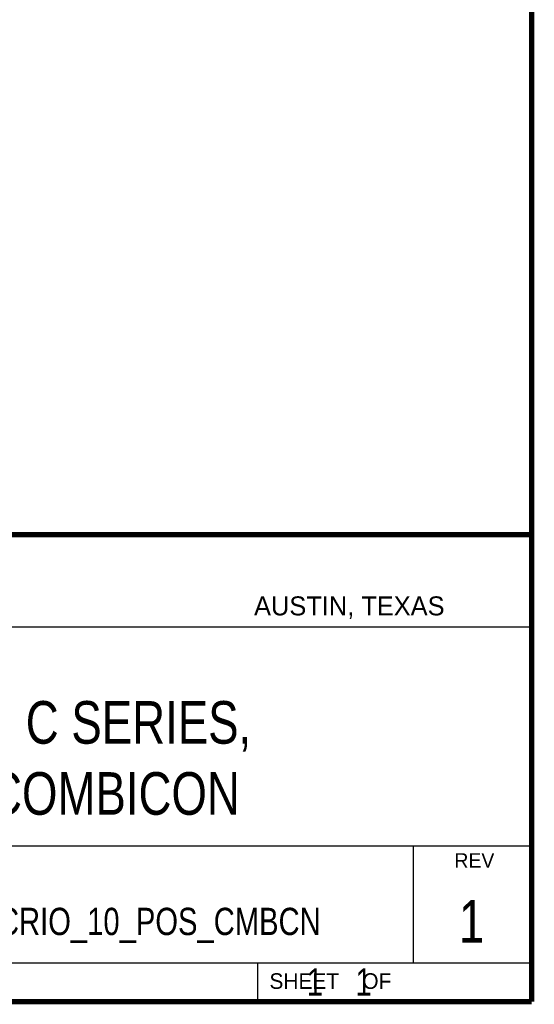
# Model space of a CAD drawing. Header units: inches. Extents: x 0.2 to 16.8, y 0.2 to 10.8.
# Tile 9 of 11: x 14.9 to 16.8, y 0.2 to 3.9. Entities that reach past the tile are written whole.
import ezdxf
from ezdxf.enums import TextEntityAlignment as Align

# ---------------------------------------------------------------- set-up
doc = ezdxf.new("R2010")
doc.units = ezdxf.units.IN
doc.header["$LTSCALE"] = 0.935
doc.header["$MEASUREMENT"] = 0
doc.layers.get('0').update_dxf_attribs({"linetype": 'CONTINUOUS'})
doc.styles.get("Standard").update_dxf_attribs({"font": 'txt', "width": 0.8})

msp = doc.modelspace()

# ---------------------------------------------------------------- linework, layer by layer
at = {"color": 2, "linetype": 'CONTINUOUS'}
for p, q in [((13.0652, 1.9695), (16.745, 1.9695)), ((16.745, 1.9695), (16.745, 0.2605)), ((13.0653, 1.6329), (16.75, 1.6329)), ((13.0652, 0.8295), (16.745, 0.8295)), ((16.316, 0.8295), (16.316, 0.4005)), ((13.0652, 0.4005), (16.745, 0.4005)), ((15.745, 0.4005), (15.745, 0.2605)), ((13.0652, 0.2605), (16.745, 0.2605))]:
    msp.add_line(p, q, dxfattribs=at)
at = {"color": 7, "linetype": 'CONTINUOUS', "const_width": 0.02}
for points in [[(16.75, 0.2586), (16.75, 10.7586)], [(11.4718, 1.9702), (16.75, 1.9707)], [(0.25, 0.2586), (16.75, 0.2586)]]:
    msp.add_lwpolyline(points, dxfattribs=at)

# ---------------------------------------------------------------- texts
at = {"color": 2, "linetype": 'CONTINUOUS'}
for s, height, p in [('AUSTIN, TEXAS', 0.069617, (15.7327, 1.6745)), ('REV', 0.05325, (16.4671, 0.7494)), ('SHEET    OF', 0.057262, (15.7892, 0.3052))]:
    msp.add_text(s, height=height, dxfattribs=at).set_placement(p)
at = {"color": 7, "linetype": 'CONTINUOUS', "width": 0.8}
for s, height, p in [('1', 0.1562, (16.5305, 0.4744)), ('MOD_CRIO_10_POS_CMBCN', 0.1, (15.231, 0.5025))]:
    msp.add_text(s, height=height, dxfattribs=at).set_placement(p, align=Align.CENTER)
at = {"color": 7, "linetype": 'CONTINUOUS'}
for s, insert, char_height, width, attachment_point in [('MODULE, C SERIES,\\P10 POS COMBICON', (14.9051, 1.3603), 0.15625, 2.125, 2), ('    1    1', (15.8075, 0.3805), 0.1, 0.8, 1)]:
    msp.add_mtext(s, dxfattribs=dict(at, insert=insert, char_height=char_height, width=width, attachment_point=attachment_point))

doc.saveas('drawing.dxf')
